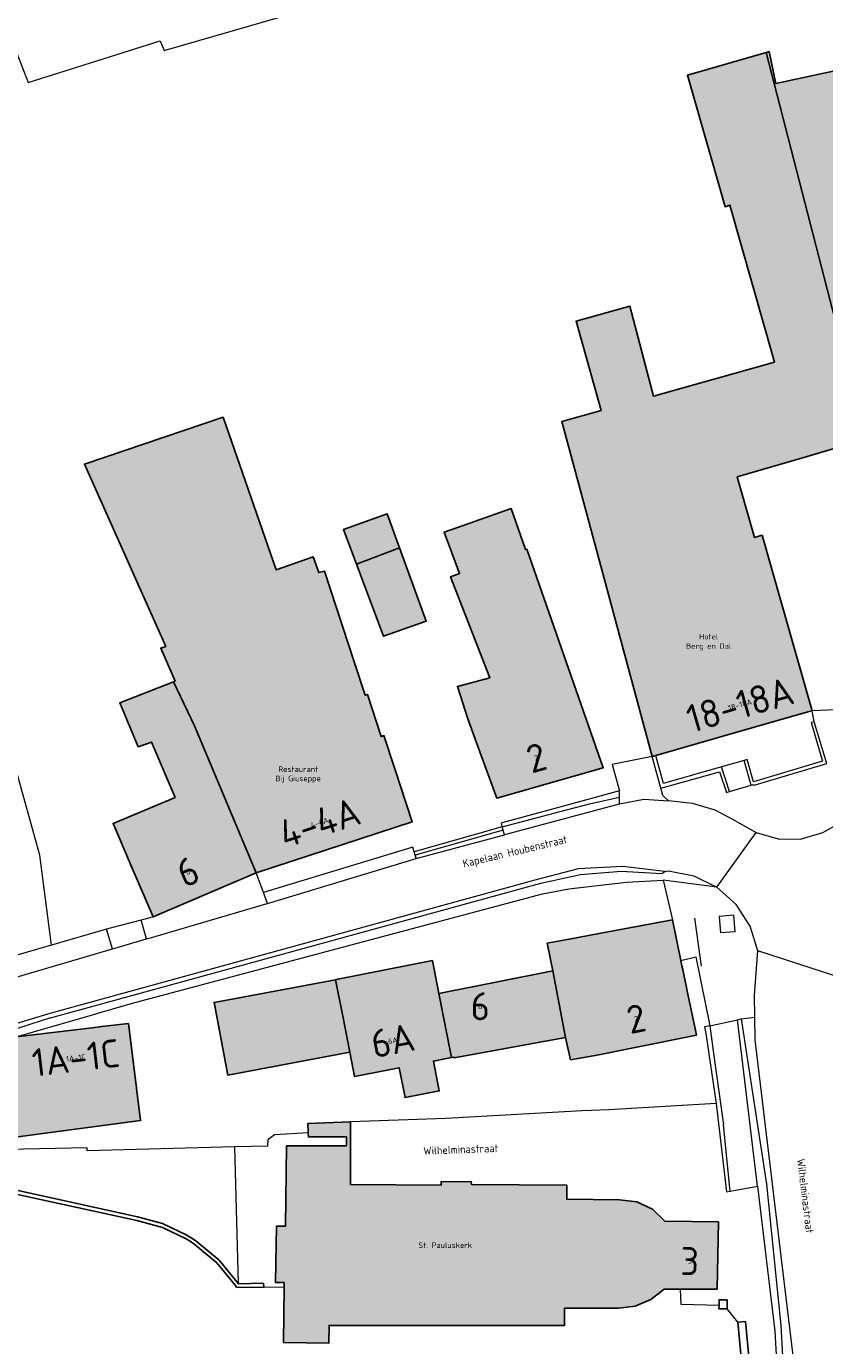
# Model space of a CAD drawing. Header units: metres. Extents: x 191562 to 192551, y 309453 to 310109.
# Tile 33 of 49: x 191986 to 192057, y 309780 to 309898. Entities that reach past the tile are written whole.
import ezdxf
from ezdxf.enums import TextEntityAlignment as Align

# ---------------------------------------------------------------- set-up
doc = ezdxf.new("R2010")
doc.units = ezdxf.units.M
for name, color, linetype, lineweight in [('B-WE-GK-KEERWAND-GV', 253, 'Continuous', 9), ('B-WE-GR-GRAS-GV', 253, 'Continuous', 9), ('B-WE-GR-HAAG-G', 253, 'GR-HAAG1', 9), ('B-WE-IE-TERREINAFSCHEIDING_KUNSTMATIG_HEKWERK-G', 253, 'IE-TERREINAFSCHEIDING-KUNSTMATIG', 9), ('B-WE-IE-TERREINAFSCHEIDING_KUNSTMATIG_MUUR-GV', 250, 'Continuous', 25), ('B-WE-OG-BEBOUWING-GV', 250, 'Continuous', 25), ('B-WE-OG-BEBOUWING-T18', 1, 'Continuous', 25), ('B-WE-OG-TERREIN_ERF-GV', 253, 'Continuous', 9), ('B-WE-OG-TOPOGRAFIE-T18', 2, 'Continuous', 35), ('B-WE-OG-WEG-GV', 253, 'Continuous', 9), ('B-WE-VH-GESLOTENVERHARDING_ASFALT-GV', 253, 'Continuous', 9), ('B-WE-VH-GESLOTENVERHARDING_BETON-GV', 253, 'Continuous', 9), ('B-WE-VH-HALFVERHARDING-GV', 253, 'Continuous', 9), ('B-WE-VH-ONVERHARD-GV', 253, 'Continuous', 9), ('B-WE-VH-ONVERHARD_ZAND-GV', 253, 'Continuous', 9), ('B-WE-VH-OPENVERHARDING_BETONSTRAATSTEEN-GV', 253, 'Continuous', 9), ('B-WE-VH-OPENVERHARDING_SIERBESTRATING-GV', 253, 'Continuous', 9), ('B-WE-VH-OPENVERHARDING_STRAATBAKSTEEN-GV', 253, 'Continuous', 9), ('B-WE-VH-TEGEL-GV', 253, 'Continuous', 9), ('X-XX-AL-T25', 1, 'Continuous', 25), ('X-XX-AL-T25_1000', 1, 'Continuous', 25)]:
    doc.layers.add(name, color=color, linetype=linetype, lineweight=lineweight)
doc.layers.add('B-WE-OG-BEBOUWING-V', color=7, linetype='Continuous', lineweight=5, true_color=0xfff3f2)
doc.styles.add('NLCS-ISO-M200-T18', font='NLCS-ISO.ttf', dxfattribs={"height": 0.36})
doc.styles.add('NLCS-ISO-M500-T25', font='NLCS-ISO.ttf', dxfattribs={"height": 1.25})
doc.linetypes.add('GR-HAAG1', pattern='A,6,[176,NLCS.SHX,S=0.125,R=0,X=0,Y=0],-2', length=8)
doc.linetypes.add('IE-TERREINAFSCHEIDING-KUNSTMATIG', pattern='A,4,[82,NLCS.SHX,S=0.75,R=90,X=0,Y=0],4,-2', length=10)

msp = doc.modelspace()

# ---------------------------------------------------------------- hatches: boundary and pattern name
at = {"layer": 'B-WE-OG-BEBOUWING-V'}
for points in [[(192041.789, 309832.516), (192042.126, 309832.612), (192049.583, 309834.742), (192055.749, 309836.504), (192056.124, 309836.611), (192053.375, 309846.236), (192051.636, 309852.323), (192050.963, 309852.131), (192049.416, 309857.555), (192055.181, 309859.24), (192059.414, 309860.477), (192060.615, 309860.828), (192060.945, 309860.924), (192051.996, 309895.576), (192044.945, 309893.536), (192048.33, 309881.762), (192048.753, 309881.894), (192052.743, 309867.846), (192041.921, 309864.788), (192039.793, 309872.849), (192034.979, 309871.51), (192037.226, 309863.495), (192033.681, 309862.521)], [(192060.615, 309860.828), (192060.839, 309859.874), (192065.488, 309861.165), (192064.675, 309864.288), (192069.607, 309865.327), (192066.545, 309878.071), (192061.388, 309876.844), (192059.275, 309884.487), (192061.947, 309885.098), (192059.942, 309894.336), (192052.886, 309892.794), (192052.271, 309895.656), (192051.996, 309895.576), (192060.945, 309860.924)], [(191998.867, 309839.211), (192000.745, 309835.26), (192006.277, 309822.089), (192020.262, 309826.663), (192018.708, 309831.415), (192017.738, 309834.381), (192017.501, 309834.303), (192016.273, 309838.057), (192016.064, 309837.989), (192015.113, 309840.897), (192012.421, 309849.127), (192011.902, 309848.979), (192011.41, 309850.388), (192008.088, 309849.229), (192003.316, 309862.908), (191990.896, 309858.694), (191998.175, 309842.377), (191997.736, 309842.226), (191999.019, 309839.271)], [(192015.278, 309849.754), (192019.133, 309851.196), (192018.024, 309854.253), (192014.126, 309852.836)], [(192024.437, 309853.06), (192023.148, 309852.607), (192024.518, 309848.896), (192023.708, 309848.601), (192027.222, 309839.57), (192024.321, 309838.782), (192025.264, 309835.883), (192026.117, 309833.48), (192027.852, 309828.787), (192037.38, 309831.496), (192030.54, 309851.079), (192030.443, 309851.054), (192029.154, 309854.719), (192028.721, 309854.567)], [(192019.133, 309851.196), (192015.278, 309849.754), (192017.701, 309843.278), (192021.513, 309844.646)], [(192000.745, 309835.26), (191998.867, 309839.211), (191994.066, 309837.318), (191995.712, 309833.386), (191996.917, 309833.804), (191999.018, 309828.842), (191993.455, 309826.515), (191995.08, 309822.726), (191997.051, 309818.131), (192006.277, 309822.089)], [(192032.868, 309813.322), (192034.032, 309807.325), (192034.476, 309805.347), (192037.006, 309805.793), (192039.954, 309806.384), (192045.764, 309807.55), (192045.641, 309808.132), (192045.02, 309811.081), (192044.525, 309813.426), (192044.453, 309813.768), (192044.36, 309814.233), (192043.595, 309817.875), (192038.006, 309816.833), (192034.027, 309816.091), (192032.377, 309815.783)], [(192014.081, 309809.1), (192014.685, 309806.022), (192015.113, 309803.839), (192019.116, 309804.624), (192019.642, 309801.948), (192022.701, 309802.55), (192022.175, 309805.224), (192023.49, 309805.482), (192023.797, 309805.542), (192022.668, 309811.29), (192022.082, 309814.232), (192013.621, 309812.548), (192013.412, 309812.509)], [(192022.668, 309811.29), (192023.797, 309805.542), (192024.004, 309805.583), (192024.023, 309805.503), (192034.032, 309807.325), (192032.868, 309813.322)], [(192014.685, 309806.022), (192014.081, 309809.1), (192013.412, 309812.509), (192002.517, 309810.472), (192003.731, 309803.974)], [(191994.827, 309808.591), (191992.435, 309808.306), (191991.588, 309808.205), (191984.766, 309807.393), (191982.637, 309807.14), (191983.567, 309798.243), (191995.93, 309799.894)], [(192042.917, 309790.867), (192041.807, 309791.956), (192040.403, 309792.625), (192038.858, 309792.802), (192034.133, 309792.842), (192034.123, 309794.11), (192025.583, 309794.177), (192025.565, 309794.409), (192022.874, 309794.424), (192022.872, 309794.119), (192014.731, 309794.177), (192014.73, 309796.777), (192014.728, 309799.78), (192010.922, 309799.641), (192010.952, 309798.804), (192010.965, 309798.434), (192014.374, 309798.434), (192014.374, 309797.627), (192009.011, 309797.627), (192008.902, 309790.43), (192008.096, 309790.423), (192008.016, 309785.379), (192008.791, 309785.395), (192008.787, 309784.984), (192008.744, 309780.015), (192012.792, 309779.952), (192012.823, 309781.544), (192033.934, 309781.547), (192033.934, 309783.087), (192038.776, 309783.087), (192040.277, 309783.27), (192041.672, 309783.854), (192042.854, 309784.797), (192044.328, 309784.797), (192047.609, 309784.797), (192047.731, 309790.812)]]:
    msp.add_hatch(color=256, dxfattribs=at).paths.add_polyline_path(points)

# ---------------------------------------------------------------- linework, layer by layer
at = {"layer": 'B-WE-GK-KEERWAND-GV'}
for points in [[(192056.318, 309835.625), (192056.035, 309835.541), (192057.065, 309832.079), (192050.863, 309830.23), (192050.302, 309832.244), (192050.023, 309832.164)], [(192042.554, 309829.681), (192047.826, 309831.134), (192048.444, 309829.29), (192048.728, 309829.372), (192047.988, 309831.578)], [(192046.485, 309808.3), (192046.606, 309807.696), (192047.532, 309801.424), (192048.436, 309793.497), (192048.788, 309793.562)], [(192051.229, 309794.011), (192052.785, 309781.024), (192053.765, 309763.654), (192054.319, 309758.797), (192054.894, 309758.868)]]:
    msp.add_lwpolyline(points, dxfattribs=at)
at = {"layer": 'B-WE-GR-GRAS-GV'}
msp.add_lwpolyline([(191969.789, 309891.105), (191984.321, 309896.818), (191985.855, 309892.887), (191997.689, 309896.626)], dxfattribs=at)
at = {"layer": 'B-WE-GR-HAAG-G'}
msp.add_lwpolyline([(192045.568, 309818.03), (192046.17, 309813.724)], dxfattribs=at)
at = {"layer": 'B-WE-IE-TERREINAFSCHEIDING_KUNSTMATIG_HEKWERK-G'}
for points in [[(191997.689, 309896.626), (191998.048, 309895.757), (192012.028, 309899.783)], [(192006.965, 309784.983), (192008.787, 309784.984)], [(192044.376, 309783.414), (192044.328, 309784.797)], [(192047.782, 309783.316), (192044.376, 309783.414)], [(192049.468, 309781.835), (192048.511, 309783.028)]]:
    msp.add_lwpolyline(points, dxfattribs=at)
at = {"layer": 'B-WE-IE-TERREINAFSCHEIDING_KUNSTMATIG_MUUR-GV'}
msp.add_lwpolyline([(192000, 309789.301), (192000.355, 309789.08), (192000.702, 309788.847), (192002.754, 309787.161), (192004.436, 309785.105), (192004.487, 309785.028), (192004.537, 309784.951), (192006.965, 309784.983), (192006.943, 309785.318), (192004.7, 309785.281), (192002.979, 309787.386), (192000.878, 309789.111), (192000.445, 309789.399), (192000, 309789.67), (191997.896, 309790.659), (191995.652, 309791.263), (191983.978, 309793.838), (191983.921, 309793.487), (191995.597, 309790.949), (191997.874, 309790.328), (192000, 309789.301)], dxfattribs=at)
for points in [[(192048.521, 309783.825), (192047.789, 309783.835), (192047.782, 309783.316), (192047.778, 309783.039), (192048.511, 309783.028)], [(192050.155, 309781.9), (192049.468, 309781.835), (192051.207, 309763.372), (192051.304, 309763.361), (192051.894, 309763.431)]]:
    msp.add_lwpolyline(points, close=True, dxfattribs=at)
at = {"layer": 'B-WE-OG-BEBOUWING-GV'}
for points in [[(192041.789, 309832.516), (192042.126, 309832.612), (192049.583, 309834.742), (192055.749, 309836.504), (192056.124, 309836.611), (192053.375, 309846.236), (192051.636, 309852.323), (192050.963, 309852.131), (192049.416, 309857.555), (192055.181, 309859.24), (192059.414, 309860.477), (192060.615, 309860.828), (192060.945, 309860.924), (192051.996, 309895.576), (192044.945, 309893.536), (192048.33, 309881.762), (192048.753, 309881.894), (192052.743, 309867.846), (192041.921, 309864.788), (192039.793, 309872.849), (192034.979, 309871.51), (192037.226, 309863.495), (192033.681, 309862.521)], [(192060.615, 309860.828), (192060.839, 309859.874), (192065.488, 309861.165), (192064.675, 309864.288), (192069.607, 309865.327), (192066.545, 309878.071), (192061.388, 309876.844), (192059.275, 309884.487), (192061.947, 309885.098), (192059.942, 309894.336), (192052.886, 309892.794), (192052.271, 309895.656), (192051.996, 309895.576), (192060.945, 309860.924)], [(191998.867, 309839.211), (192000.745, 309835.26), (192006.277, 309822.089), (192020.262, 309826.663), (192018.708, 309831.415), (192017.738, 309834.381), (192017.501, 309834.303), (192016.273, 309838.057), (192016.064, 309837.989), (192015.113, 309840.897), (192012.421, 309849.127), (192011.902, 309848.979), (192011.41, 309850.388), (192008.088, 309849.229), (192003.316, 309862.908), (191990.896, 309858.694), (191998.175, 309842.377), (191997.736, 309842.226), (191999.019, 309839.271)], [(192015.278, 309849.754), (192019.133, 309851.196), (192018.024, 309854.253), (192014.126, 309852.836)], [(192024.437, 309853.06), (192023.148, 309852.607), (192024.518, 309848.896), (192023.708, 309848.601), (192027.222, 309839.57), (192024.321, 309838.782), (192025.264, 309835.883), (192026.117, 309833.48), (192027.852, 309828.787), (192037.38, 309831.496), (192030.54, 309851.079), (192030.443, 309851.054), (192029.154, 309854.719), (192028.721, 309854.567)], [(192019.133, 309851.196), (192015.278, 309849.754), (192017.701, 309843.278), (192021.513, 309844.646)], [(192000.745, 309835.26), (191998.867, 309839.211), (191994.066, 309837.318), (191995.712, 309833.386), (191996.917, 309833.804), (191999.018, 309828.842), (191993.455, 309826.515), (191995.08, 309822.726), (191997.051, 309818.131), (192006.277, 309822.089)], [(192032.868, 309813.322), (192034.032, 309807.325), (192034.476, 309805.347), (192037.006, 309805.793), (192039.954, 309806.384), (192045.764, 309807.55), (192045.641, 309808.132), (192045.02, 309811.081), (192044.525, 309813.426), (192044.453, 309813.768), (192044.36, 309814.233), (192043.595, 309817.875), (192038.006, 309816.833), (192034.027, 309816.091), (192032.377, 309815.783)], [(192014.081, 309809.1), (192014.685, 309806.022), (192015.113, 309803.839), (192019.116, 309804.624), (192019.642, 309801.948), (192022.701, 309802.55), (192022.175, 309805.224), (192023.49, 309805.482), (192023.797, 309805.542), (192022.668, 309811.29), (192022.082, 309814.232), (192013.621, 309812.548), (192013.412, 309812.509)], [(192022.668, 309811.29), (192023.797, 309805.542), (192024.004, 309805.583), (192024.023, 309805.503), (192034.032, 309807.325), (192032.868, 309813.322)], [(192014.685, 309806.022), (192014.081, 309809.1), (192013.412, 309812.509), (192002.517, 309810.472), (192003.731, 309803.974)], [(191994.827, 309808.591), (191992.435, 309808.306), (191991.588, 309808.205), (191984.766, 309807.393), (191982.637, 309807.14), (191983.567, 309798.243), (191995.93, 309799.894)], [(192042.917, 309790.867), (192041.807, 309791.956), (192040.403, 309792.625), (192038.858, 309792.802), (192034.133, 309792.842), (192034.123, 309794.11), (192025.583, 309794.177), (192025.565, 309794.409), (192022.874, 309794.424), (192022.872, 309794.119), (192014.731, 309794.177), (192014.73, 309796.777), (192014.728, 309799.78), (192010.922, 309799.641), (192010.952, 309798.804), (192010.965, 309798.434), (192014.374, 309798.434), (192014.374, 309797.627), (192009.011, 309797.627), (192008.902, 309790.43), (192008.096, 309790.423), (192008.016, 309785.379), (192008.791, 309785.395), (192008.787, 309784.984), (192008.744, 309780.015), (192012.792, 309779.952), (192012.823, 309781.544), (192033.934, 309781.547), (192033.934, 309783.087), (192038.776, 309783.087), (192040.277, 309783.27), (192041.672, 309783.854), (192042.854, 309784.797), (192044.328, 309784.797), (192047.609, 309784.797), (192047.731, 309790.812)]]:
    msp.add_lwpolyline(points, close=True, dxfattribs=at)
at = {"layer": 'B-WE-OG-TERREIN_ERF-GV'}
for points in [[(192041.789, 309832.516), (192033.681, 309862.521), (192037.226, 309863.495), (192034.979, 309871.51), (192039.793, 309872.849), (192041.921, 309864.788), (192052.743, 309867.846), (192048.753, 309881.894), (192048.33, 309881.762), (192044.945, 309893.536), (192051.996, 309895.576), (192052.271, 309895.656), (192052.886, 309892.794), (192059.942, 309894.336)], [(191997.051, 309818.131), (191995.08, 309822.726), (191993.455, 309826.515), (191999.018, 309828.842), (191996.917, 309833.804), (191995.712, 309833.386), (191994.066, 309837.318), (191998.867, 309839.211), (191999.019, 309839.271), (191997.736, 309842.226), (191998.175, 309842.377), (191990.896, 309858.694), (192003.316, 309862.908), (192008.088, 309849.229), (192011.41, 309850.388), (192011.902, 309848.979), (192012.421, 309849.127), (192015.113, 309840.897), (192016.064, 309837.989), (192016.273, 309838.057), (192017.501, 309834.303), (192017.738, 309834.381), (192018.708, 309831.415), (192020.262, 309826.663), (192006.277, 309822.089)], [(192059.414, 309860.477), (192055.181, 309859.24), (192049.416, 309857.555), (192050.963, 309852.131), (192051.636, 309852.323), (192053.375, 309846.236), (192056.124, 309836.611)], [(192050.942, 309829.946), (192057.432, 309831.88), (192056.318, 309835.625), (192056.124, 309836.611), (192055.749, 309836.504), (192049.583, 309834.742), (192042.126, 309832.612)], [(192044.36, 309814.233), (192044.453, 309813.768), (192044.525, 309813.426), (192045.02, 309811.081), (192045.641, 309808.132), (192045.764, 309807.55), (192039.954, 309806.384), (192037.006, 309805.793), (192034.476, 309805.347), (192034.032, 309807.325), (192024.023, 309805.503), (192024.004, 309805.583), (192023.797, 309805.542), (192023.49, 309805.482), (192022.175, 309805.224), (192022.701, 309802.55), (192019.642, 309801.948), (192019.116, 309804.624), (192015.113, 309803.839), (192014.685, 309806.022), (192003.731, 309803.974), (192002.517, 309810.472), (192013.412, 309812.509), (192013.621, 309812.548), (192022.082, 309814.232), (192022.668, 309811.29), (192032.868, 309813.322), (192032.377, 309815.783), (192034.027, 309816.091), (192038.006, 309816.833), (192043.595, 309817.875)], [(191984.766, 309807.393), (191991.588, 309808.205), (191992.435, 309808.306), (191994.827, 309808.591), (191995.93, 309799.894), (191983.567, 309798.243)], [(192010.952, 309798.804), (192010.922, 309799.641), (192014.728, 309799.78)]]:
    msp.add_lwpolyline(points, dxfattribs=at)
for points in [[(192019.133, 309851.196), (192021.513, 309844.646), (192017.701, 309843.278), (192015.278, 309849.754), (192014.126, 309852.836), (192018.024, 309854.253)], [(192029.154, 309854.719), (192030.443, 309851.054), (192030.54, 309851.079), (192037.38, 309831.496), (192027.852, 309828.787), (192026.117, 309833.48), (192025.264, 309835.883), (192024.321, 309838.782), (192027.222, 309839.57), (192023.708, 309848.601), (192024.518, 309848.896), (192023.148, 309852.607), (192024.437, 309853.06), (192028.721, 309854.567)]]:
    msp.add_lwpolyline(points, close=True, dxfattribs=at)
at = {"layer": 'B-WE-OG-WEG-GV'}
msp.add_lwpolyline([(191987.944, 309815.603), (191986.88, 309823.672), (191984.337, 309832.795), (191981.92, 309843.264), (191979.303, 309843.13), (191979.3, 309843.197), (191973.344, 309842.913)], dxfattribs=at)
at = {"layer": 'B-WE-VH-GESLOTENVERHARDING_ASFALT-GV'}
for points in [[(192049.35, 309826.69), (192047.449, 309827.69), (192045.393, 309828.312), (192043.256, 309828.531)], [(192042.922, 309822.221), (192043.253, 309822.276), (192045.521, 309821.831), (192047.59, 309820.8), (192051.114, 309825.687)], [(192059.633, 309812.382), (192051.245, 309815.104)]]:
    msp.add_lwpolyline(points, dxfattribs=at)
at = {"layer": 'B-WE-VH-GESLOTENVERHARDING_BETON-GV'}
for points in [[(192048.728, 309829.372), (192050.653, 309829.932), (192050.023, 309832.164), (192047.988, 309831.578)], [(192046.955, 309808.394), (192047.324, 309805.68), (192048.185, 309799.51)], [(192048.788, 309793.562), (192051.229, 309794.011), (192049.442, 309808.928)]]:
    msp.add_lwpolyline(points, dxfattribs=at)
at = {"layer": 'B-WE-VH-HALFVERHARDING-GV'}
for points in [[(192047.532, 309801.424), (192037.911, 309800.858), (192035.508, 309800.752), (192023.286, 309800.09), (192014.728, 309799.78), (192014.73, 309796.777), (192014.731, 309794.177), (192022.872, 309794.119), (192022.874, 309794.424), (192025.565, 309794.409), (192025.583, 309794.177), (192034.123, 309794.11), (192034.133, 309792.842), (192038.858, 309792.802), (192040.403, 309792.625), (192041.807, 309791.956), (192042.917, 309790.867), (192047.731, 309790.812), (192047.609, 309784.797)], [(192047.609, 309784.797), (192042.854, 309784.797), (192041.672, 309783.854), (192040.277, 309783.27), (192038.776, 309783.087), (192033.934, 309783.087), (192033.934, 309781.547), (192012.823, 309781.544), (192012.792, 309779.952), (192008.744, 309780.015), (192008.787, 309784.984)]]:
    msp.add_lwpolyline(points, dxfattribs=at)
at = {"layer": 'B-WE-VH-ONVERHARD-GV'}
for points in [[(192047.988, 309831.578), (192042.807, 309830.088), (192042.126, 309832.612), (192041.789, 309832.516)], [(192046.955, 309808.394), (192046.485, 309808.3)], [(192048.788, 309793.562), (192048.185, 309799.51)]]:
    msp.add_lwpolyline(points, dxfattribs=at)
at = {"layer": 'B-WE-VH-ONVERHARD_ZAND-GV'}
msp.add_lwpolyline([(192049.234, 309816.816), (192049.108, 309818.286), (192047.79, 309818.174), (192047.915, 309816.704)], dxfattribs=at)
at = {"layer": 'B-WE-VH-OPENVERHARDING_BETONSTRAATSTEEN-GV'}
msp.add_lwpolyline([(192028.54, 309825.497), (192028.589, 309825.51), (192038.853, 309828.278), (192038.849, 309828.862)], dxfattribs=at)
msp.add_lwpolyline([(192020.541, 309823.664), (192020.627, 309823.363), (192028.54, 309825.497), (192028.42, 309825.916)], close=True, dxfattribs=at)
at = {"layer": 'B-WE-VH-OPENVERHARDING_SIERBESTRATING-GV'}
for points in [[(192028.42, 309825.916), (192028.334, 309826.217), (192020.455, 309823.965)], [(191993.395, 309815.27), (191993.817, 309815.394), (191996.469, 309816.172), (191995.976, 309817.854), (191993.302, 309817.163), (191992.877, 309817.039)], [(192008.787, 309784.984), (192008.791, 309785.395), (192008.016, 309785.379), (192008.096, 309790.423), (192008.902, 309790.43), (192009.011, 309797.627), (192014.374, 309797.627), (192014.374, 309798.434), (192010.965, 309798.434), (192010.952, 309798.804), (192007.938, 309798.621), (192007.322, 309798.177), (192007.315, 309797.613), (192004.368, 309797.533)]]:
    msp.add_lwpolyline(points, dxfattribs=at)
at = {"layer": 'B-WE-VH-OPENVERHARDING_STRAATBAKSTEEN-GV'}
for points in [[(192038.853, 309828.278), (192041.039, 309828.672), (192043.256, 309828.531), (192042.737, 309829.004), (192042.554, 309829.681), (192041.789, 309832.516), (192038.196, 309831.8), (192038.846, 309829.433)], [(192007.306, 309819.348), (192020.627, 309823.363), (192020.455, 309823.965), (192020.336, 309824.383), (192006.941, 309820.32)], [(191987.854, 309809.087), (192031.805, 309821.172), (192035.368, 309821.932), (192039, 309822.224), (192042.639, 309822.042), (192042.922, 309822.221), (192039.172, 309822.656), (192035.151, 309822.431), (192031.268, 309821.435), (191987.79, 309809.48), (191981.453, 309807.588), (191975.262, 309805.855), (191969.441, 309804.598), (191960.419, 309803.117), (191953.143, 309802.177), (191945.25, 309801.375), (191937.94, 309800.308)], [(191987.854, 309809.087), (191982.608, 309807.435), (191982.637, 309807.14), (191984.766, 309807.393), (191991.397, 309809.31), (191992.291, 309809.568), (191994.375, 309810.17), (191995.533, 309810.506), (192031.941, 309820.192), (192034.326, 309820.643), (192039.482, 309821.246), (192042.781, 309821.421)], [(192049.234, 309816.816), (192047.915, 309816.704)], [(192049.764, 309808.997), (192052.03, 309794.197), (192053.309, 309781.549), (192054.302, 309763.46)], [(192056.28, 309763.679), (192053.995, 309782.269), (192051.034, 309807.114), (192050.989, 309809.161)], [(192004.7, 309785.281), (192004.368, 309797.533), (191991.138, 309797.175), (191991.149, 309797.463), (191983.985, 309797.307), (191983.567, 309798.243), (191982.637, 309807.14)]]:
    msp.add_lwpolyline(points, dxfattribs=at)
for points in [[(192028.244, 309826.547), (192028.334, 309826.217), (192034.094, 309827.722), (192036.281, 309828.294), (192038.849, 309828.862), (192038.846, 309829.433), (192035.027, 309828.403), (192028.326, 309826.569)], [(192042.781, 309821.421), (192043.595, 309817.875), (192044.36, 309814.233), (192045.697, 309814.553), (192046.955, 309808.394), (192049.442, 309808.928), (192049.764, 309808.997), (192050.989, 309809.161), (192050.947, 309811.114), (192051.245, 309815.104), (192050.558, 309817.311), (192049.31, 309819.256), (192047.59, 309820.8)]]:
    msp.add_lwpolyline(points, close=True, dxfattribs=at)
at = {"layer": 'B-WE-VH-TEGEL-GV'}
for points in [[(192060.909, 309836.82), (192056.124, 309836.611)], [(192050.942, 309829.946), (192050.653, 309829.932)], [(192049.35, 309826.69), (192051.114, 309825.687), (192053.069, 309825.144), (192055.098, 309825.095), (192057.078, 309825.711), (192058.567, 309826.546)], [(191996.469, 309816.172), (191996.808, 309816.271), (192007.268, 309819.337), (192007.306, 309819.348), (192006.941, 309820.32), (192006.277, 309822.089), (191997.051, 309818.131), (191996.321, 309817.943), (191995.976, 309817.854)], [(191984.403, 309813.221), (191984.411, 309813.194), (191984.556, 309812.68), (191993.395, 309815.27), (191992.877, 309817.039), (191987.944, 309815.603), (191984.122, 309814.491)]]:
    msp.add_lwpolyline(points, dxfattribs=at)

# ---------------------------------------------------------------- texts
at = {"layer": 'B-WE-OG-BEBOUWING-T18', "style": 'NLCS-ISO-M200-T18'}
for s, rotation, p in [('18-18A', 16, (192049.664, 309837.146)), ('2', 15.9, (192031.405, 309832.396)), ('4-4A', 18.1, (192011.971, 309826.582)), ('6', 23.2, (192000.168, 309822.188)), ('2', 11.3, (192040.356, 309809.014)), ('6A', 11.1, (192018.532, 309807.057)), ('1A-1C', 6.8, (191990.116, 309805.513)), ('3', 358.9, (192045.159, 309787.307))]:
    msp.add_text(s, height=0.5, rotation=rotation, dxfattribs=at).set_placement(p, align=Align.MIDDLE)
msp.add_text('6', height=0.5, dxfattribs=at).set_placement((192026.378, 309810.131), align=Align.MIDDLE)
at = {"layer": 'B-WE-OG-TOPOGRAFIE-T18', "style": 'NLCS-ISO-M200-T18'}
for s, rotation, p in [('Kapelaan Houbenstraat', 13.37912, (192029.504, 309823.912)), ('Wilhelminastraat', 2.1, (192024.631, 309797.311)), ('Wilhelminastraat', 277.03469, (192055.527, 309793.14))]:
    msp.add_text(s, height=0.7, rotation=rotation, dxfattribs=at).set_placement(p, align=Align.MIDDLE)
at = {"layer": 'X-XX-AL-T25', "char_height": 0.5, "attachment_point": 2, "style": 'NLCS-ISO-M500-T25'}
for s, width, gutter_width, insert in [('Hotel\\P\\pxqc;Berg en Dal', 19.42993, 12.34, (192046.854, 309843.494)), ('\\pxqc;Restaurant\\PBij Giuseppe', 18.67133, 12.34, (192010.052, 309831.628)), ('St. Pauluskerk', 22.68575, 6.25, (192023.235, 309788.974))]:
    msp.add_mtext_dynamic_manual_height_columns(s, width=width, gutter_width=gutter_width, heights=[0], dxfattribs=dict(at, insert=insert))
at = {"layer": 'X-XX-AL-T25_1000', "style": 'NLCS-ISO-M200-T18'}
for s, rotation, p in [('18-18A', 16, (192049.664, 309837.146)), ('2', 15.9, (192031.405, 309832.396)), ('4-4A', 18.1, (192011.971, 309826.582)), ('6', 23.2, (192000.168, 309822.188)), ('2', 11.3, (192040.356, 309809.014)), ('6A', 11.1, (192018.532, 309807.057)), ('1A-1C', 6.8, (191990.116, 309805.513)), ('3', 358.9, (192045.159, 309787.307))]:
    msp.add_text(s, height=2.5, rotation=rotation, dxfattribs=at).set_placement(p, align=Align.MIDDLE)
msp.add_text('6', height=2.5, dxfattribs=at).set_placement((192026.378, 309810.131), align=Align.MIDDLE)

doc.saveas('drawing.dxf')
